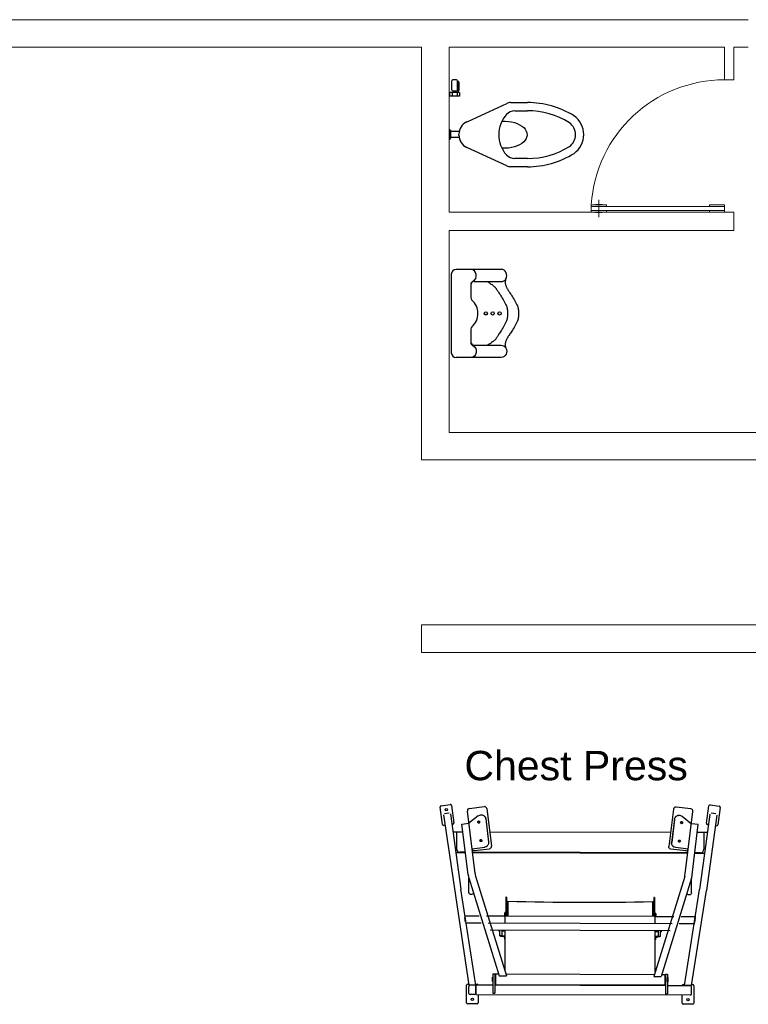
# Model space of a CAD drawing. Header units: millimetres. Extents: x 217.8 to 250.3, y 155.3 to 171.1.
# Tile 17 of 35: x 226 to 230, y 165.7 to 171.1. Entities that reach past the tile are written whole.
import ezdxf

# ---------------------------------------------------------------- set-up
doc = ezdxf.new("R2010")
doc.units = ezdxf.units.MM
doc.layers.add('ARREDI_attrezzature', color=175, linetype='Continuous')
doc.layers.add('SANITARI', color=175, linetype='Continuous')
for name, color, linetype, lineweight in [('MURATURA_sezioni', 5, 'Continuous', 18), ('PORTE_infissi', 252, 'Continuous', 5), ('TESTO', 253, 'Continuous', 25)]:
    doc.layers.add(name, color=color, linetype=linetype, lineweight=lineweight)
doc.styles.get("Standard").update_dxf_attribs({"font": 'ARIAL.TTF'})

msp = doc.modelspace()

# ---------------------------------------------------------------- linework, layer by layer
at = {"layer": 'ARREDI_attrezzature', "linetype": 'Continuous'}
for p, q in [((228.305, 166.7165), (228.2921, 166.8109)), ((228.2976, 166.818), (228.3479, 166.8249)), ((228.3551, 166.8195), (228.368, 166.7251)), ((228.4524, 166.8035), (228.5329, 166.8134)), ((229.6585, 166.8011), (229.5781, 166.8109)), ((229.743, 166.7226), (229.7559, 166.817)), ((229.763, 166.8225), (229.8134, 166.8156)), ((229.8188, 166.8084), (229.8059, 166.714)), ((228.3107, 166.769), (228.449, 165.8403)), ((228.3158, 166.7767), (228.3415, 166.7802)), ((228.3484, 166.7741), (228.4045, 166.3639)), ((228.4832, 166.4487), (228.4414, 166.7894)), ((228.5004, 166.7635), (228.4492, 166.7226)), ((228.5004, 166.7635), (228.5082, 166.7677)), ((228.5082, 166.7677), (228.5122, 166.7686)), ((228.5122, 166.7686), (228.516, 166.7689)), ((228.5132, 166.7688), (228.5216, 166.7685)), ((228.516, 166.7689), (228.5206, 166.7684)), ((228.5206, 166.7684), (228.5245, 166.7673)), ((228.5216, 166.7685), (228.5254, 166.7674)), ((228.5245, 166.7673), (228.5287, 166.7653)), ((228.5254, 166.7674), (228.5296, 166.7653)), ((228.5287, 166.7653), (228.5318, 166.763)), ((228.5296, 166.7653), (228.5327, 166.7631)), ((228.5318, 166.763), (228.5348, 166.7601)), ((228.5327, 166.7631), (228.5356, 166.7602)), ((228.5348, 166.7601), (228.5372, 166.7567)), ((228.5356, 166.7602), (228.538, 166.7568)), ((228.5372, 166.7567), (228.539, 166.7533)), ((228.538, 166.7568), (228.5397, 166.7534)), ((228.547, 166.8023), (228.5721, 166.5981)), ((229.5639, 166.7999), (229.5389, 166.5957)), ((229.5713, 166.7512), (229.5729, 166.7542)), ((229.572, 166.7508), (229.5736, 166.754)), ((229.5729, 166.7542), (229.5754, 166.7578)), ((229.5736, 166.754), (229.5755, 166.7568)), ((229.5754, 166.7578), (229.5782, 166.7606)), ((229.5755, 166.7568), (229.5786, 166.7601)), ((229.5782, 166.7606), (229.582, 166.7632)), ((229.5786, 166.7601), (229.582, 166.7627)), ((229.582, 166.7632), (229.5853, 166.7648)), ((229.582, 166.7627), (229.5854, 166.7644)), ((229.5853, 166.7648), (229.5891, 166.766)), ((229.5854, 166.7644), (229.5898, 166.7659)), ((229.5891, 166.766), (229.5927, 166.7665)), ((229.5898, 166.7659), (229.5937, 166.7664)), ((229.5927, 166.7665), (229.5965, 166.7665)), ((229.5937, 166.7664), (229.598, 166.7663)), ((229.5965, 166.7665), (229.5977, 166.7663)), ((229.598, 166.7663), (229.6024, 166.7654)), ((229.6024, 166.7654), (229.6061, 166.7639)), ((229.6061, 166.7639), (229.6095, 166.7618)), ((229.6095, 166.7618), (229.6106, 166.761)), ((229.6106, 166.761), (229.6618, 166.7201)), ((229.6278, 166.4463), (229.6696, 166.7869)), ((229.7625, 166.7716), (229.7404, 166.6097)), ((229.8003, 166.7664), (229.7442, 166.3562)), ((229.7952, 166.7742), (229.7695, 166.7778)), ((228.3185, 166.7119), (228.3122, 166.7111)), ((228.3625, 166.7179), (228.3562, 166.7171)), ((228.4117, 166.718), (228.4496, 166.7226)), ((228.4454, 166.4441), (228.4117, 166.718)), ((228.4971, 166.7291), (228.4963, 166.729)), ((228.4972, 166.7284), (228.4978, 166.7318)), ((228.4972, 166.7279), (228.4972, 166.7284)), ((228.4972, 166.7284), (228.4972, 166.7284)), ((228.4979, 166.7263), (228.4972, 166.7279)), ((228.4978, 166.7318), (228.499, 166.7333)), ((228.4992, 166.7247), (228.4979, 166.7263)), ((228.499, 166.7333), (228.5006, 166.7343)), ((228.5008, 166.7238), (228.4992, 166.7247)), ((228.5006, 166.7343), (228.5027, 166.7346)), ((228.5025, 166.7235), (228.5008, 166.7238)), ((228.5026, 166.7346), (228.5018, 166.7345)), ((228.5018, 166.729), (228.5018, 166.729)), ((228.5026, 166.7235), (228.5018, 166.7234)), ((228.5046, 166.7239), (228.5025, 166.7235)), ((228.5027, 166.7346), (228.5044, 166.7343)), ((228.5044, 166.7343), (228.506, 166.7334)), ((228.5062, 166.7248), (228.5046, 166.7239)), ((228.506, 166.7334), (228.5073, 166.7318)), ((228.5074, 166.7263), (228.5062, 166.7248)), ((228.5073, 166.7318), (228.508, 166.7302)), ((228.5081, 166.7291), (228.5073, 166.729)), ((228.508, 166.7297), (228.5074, 166.7263)), ((228.508, 166.7302), (228.508, 166.7297)), ((228.539, 166.7533), (228.5402, 166.7494)), ((228.5397, 166.7534), (228.541, 166.7495)), ((228.5402, 166.7494), (228.5407, 166.7466)), ((228.5407, 166.7466), (228.5562, 166.6205)), ((228.541, 166.7495), (228.5415, 166.7467)), ((228.5415, 166.7467), (228.557, 166.6206)), ((229.5694, 166.7442), (229.554, 166.6181)), ((229.5702, 166.7441), (229.5547, 166.6181)), ((229.5694, 166.7442), (229.5713, 166.7512)), ((229.5702, 166.7441), (229.572, 166.7508)), ((229.6029, 166.7273), (229.6044, 166.7305)), ((229.6029, 166.7268), (229.6029, 166.7273)), ((229.6029, 166.7273), (229.6029, 166.7273)), ((229.6031, 166.7251), (229.6029, 166.7268)), ((229.6029, 166.7266), (229.6037, 166.7265)), ((229.604, 166.7232), (229.6031, 166.7251)), ((229.6053, 166.722), (229.604, 166.7232)), ((229.6044, 166.7305), (229.6059, 166.7316)), ((229.6069, 166.7213), (229.6053, 166.722)), ((229.6059, 166.7316), (229.6076, 166.7321)), ((229.6091, 166.7211), (229.6069, 166.7213)), ((229.6076, 166.7321), (229.6098, 166.732)), ((229.6083, 166.7211), (229.6091, 166.721)), ((229.6084, 166.7322), (229.6091, 166.7321)), ((229.6091, 166.7265), (229.6091, 166.7265)), ((229.6108, 166.7217), (229.6091, 166.7211)), ((229.6098, 166.732), (229.6114, 166.7313)), ((229.6123, 166.7228), (229.6108, 166.7217)), ((229.6114, 166.7313), (229.6127, 166.73)), ((229.6138, 166.726), (229.6123, 166.7228)), ((229.6127, 166.73), (229.6136, 166.7282)), ((229.6136, 166.7282), (229.6138, 166.7264)), ((229.6138, 166.7266), (229.6146, 166.7265)), ((229.6138, 166.7264), (229.6138, 166.726)), ((229.661, 166.7202), (229.6618, 166.7201)), ((229.6992, 166.7155), (229.6618, 166.7201)), ((229.6656, 166.4416), (229.6992, 166.7155)), ((229.7547, 166.7146), (229.7484, 166.7155)), ((229.7988, 166.7086), (229.7925, 166.7095)), ((228.4171, 166.6745), (228.362, 166.6745)), ((228.3818, 166.6745), (228.3818, 166.5833)), ((229.5483, 166.6721), (228.5627, 166.6745)), ((229.7489, 166.6721), (229.6939, 166.6721)), ((229.7292, 166.6721), (229.7292, 166.5809)), ((228.5095, 166.6282), (228.5087, 166.6281)), ((228.5095, 166.6276), (228.5102, 166.631)), ((228.5096, 166.6271), (228.5095, 166.6276)), ((228.5095, 166.6276), (228.5095, 166.6276)), ((228.5102, 166.6255), (228.5096, 166.6271)), ((228.5102, 166.631), (228.5114, 166.6325)), ((228.5116, 166.6239), (228.5102, 166.6255)), ((228.5114, 166.6325), (228.513, 166.6334)), ((228.5131, 166.623), (228.5116, 166.6239)), ((228.513, 166.6334), (228.5151, 166.6338)), ((228.5149, 166.6227), (228.5131, 166.623)), ((228.515, 166.6338), (228.5142, 166.6337)), ((228.5142, 166.6281), (228.5142, 166.6281)), ((228.515, 166.6227), (228.5142, 166.6226)), ((228.517, 166.6231), (228.5149, 166.6227)), ((228.5151, 166.6338), (228.5168, 166.6335)), ((228.5168, 166.6335), (228.5184, 166.6326)), ((228.5185, 166.624), (228.517, 166.6231)), ((228.5184, 166.6326), (228.5197, 166.631)), ((228.5197, 166.6255), (228.5185, 166.624)), ((228.5197, 166.631), (228.5203, 166.6294)), ((228.5204, 166.6289), (228.5197, 166.6255)), ((228.5205, 166.6282), (228.5197, 166.6281)), ((228.5203, 166.6294), (228.5204, 166.6289)), ((228.5394, 166.5934), (228.5357, 166.5924)), ((228.5402, 166.5935), (228.5365, 166.5925)), ((228.5427, 166.5948), (228.5394, 166.5934)), ((228.5435, 166.5949), (228.5402, 166.5935)), ((228.546, 166.5968), (228.5427, 166.5948)), ((228.5468, 166.5969), (228.5435, 166.5949)), ((228.5488, 166.5992), (228.546, 166.5968)), ((228.5496, 166.5993), (228.5468, 166.5969)), ((228.5518, 166.6027), (228.5488, 166.5992)), ((228.5526, 166.6028), (228.5496, 166.5993)), ((228.5538, 166.606), (228.5518, 166.6027)), ((228.5545, 166.6061), (228.5526, 166.6028)), ((228.5553, 166.61), (228.5538, 166.606)), ((228.5561, 166.6101), (228.5545, 166.6061)), ((228.5561, 166.6133), (228.5553, 166.61)), ((228.5562, 166.6205), (228.5561, 166.6133)), ((228.5569, 166.6134), (228.5561, 166.6101)), ((228.557, 166.6206), (228.5569, 166.6134)), ((229.5388, 166.5938), (229.5389, 166.5957)), ((229.5392, 166.5909), (229.5388, 166.5938)), ((229.5538, 166.6153), (229.554, 166.6181)), ((229.554, 166.6113), (229.5538, 166.6153)), ((229.5549, 166.6076), (229.554, 166.6113)), ((229.5545, 166.6152), (229.5547, 166.6181)), ((229.5548, 166.6112), (229.5545, 166.6152)), ((229.5556, 166.6075), (229.5548, 166.6112)), ((229.5564, 166.6037), (229.5549, 166.6076)), ((229.5571, 166.6036), (229.5556, 166.6075)), ((229.5584, 166.6002), (229.5564, 166.6037)), ((229.5592, 166.6001), (229.5571, 166.6036)), ((229.5609, 166.5973), (229.5584, 166.6002)), ((229.5616, 166.5972), (229.5592, 166.6001)), ((229.5643, 166.5943), (229.5609, 166.5973)), ((229.5651, 166.5942), (229.5616, 166.5972)), ((229.5678, 166.5923), (229.5643, 166.5943)), ((229.5685, 166.5922), (229.5651, 166.5942)), ((229.5905, 166.6265), (229.592, 166.6296)), ((229.5905, 166.626), (229.5905, 166.6265)), ((229.5905, 166.6265), (229.5905, 166.6265)), ((229.5907, 166.6243), (229.5905, 166.626)), ((229.5905, 166.6258), (229.5913, 166.6257)), ((229.5916, 166.6224), (229.5907, 166.6243)), ((229.5929, 166.6212), (229.5916, 166.6224)), ((229.592, 166.6296), (229.5935, 166.6308)), ((229.5945, 166.6204), (229.5929, 166.6212)), ((229.5935, 166.6308), (229.5953, 166.6313)), ((229.5967, 166.6203), (229.5945, 166.6204)), ((229.5953, 166.6313), (229.5974, 166.6311)), ((229.596, 166.6313), (229.5968, 166.6312)), ((229.596, 166.6202), (229.5967, 166.6201)), ((229.5984, 166.6208), (229.5967, 166.6203)), ((229.5968, 166.6257), (229.5968, 166.6257)), ((229.5974, 166.6311), (229.599, 166.6304)), ((229.5999, 166.6219), (229.5984, 166.6208)), ((229.599, 166.6304), (229.6003, 166.6292)), ((229.6014, 166.6251), (229.5999, 166.6219)), ((229.6003, 166.6292), (229.6012, 166.6273)), ((229.6012, 166.6273), (229.6014, 166.6256)), ((229.6014, 166.6256), (229.6014, 166.6251)), ((229.6015, 166.6258), (229.6022, 166.6257)), ((229.7404, 166.6097), (229.7065, 166.3615)), ((228.431, 166.5611), (228.3775, 166.5611)), ((228.4306, 166.5643), (228.4008, 166.5643)), ((228.4666, 166.5839), (228.5353, 166.5923)), ((229.6419, 166.5618), (228.469, 166.5643)), ((229.6416, 166.5587), (228.4694, 166.5611)), ((228.4806, 166.5741), (228.561, 166.584)), ((228.5357, 166.5924), (228.5345, 166.5922)), ((228.5365, 166.5925), (228.5353, 166.5923)), ((229.5402, 166.5883), (229.5392, 166.5909)), ((229.5418, 166.5858), (229.5402, 166.5883)), ((229.5441, 166.5837), (229.5418, 166.5858)), ((229.5497, 166.5816), (229.5441, 166.5837)), ((229.6304, 166.5717), (229.5497, 166.5816)), ((229.5757, 166.5899), (229.5678, 166.5923)), ((229.5765, 166.5898), (229.5685, 166.5922)), ((229.6444, 166.5815), (229.5757, 166.5899)), ((229.7326, 166.5587), (229.6799, 166.5587)), ((229.7101, 166.5618), (229.6803, 166.5618)), ((228.4859, 166.4348), (228.6542, 165.8905)), ((229.6251, 166.4324), (229.4568, 165.888)), ((228.4491, 166.425), (228.6147, 165.8905)), ((228.4494, 166.3454), (228.4494, 166.4238)), ((229.6619, 166.4225), (229.4962, 165.888)), ((229.6614, 166.3426), (229.6614, 166.4209))]:
    msp.add_line(p, q, dxfattribs=at)
at = {"layer": 'ARREDI_attrezzature'}
for p, q in [((228.4875, 165.8403), (228.4045, 166.3636)), ((228.4494, 166.3433), (228.4493, 166.3447)), ((228.4493, 166.3447), (228.4493, 166.3447)), ((228.45, 166.3412), (228.4494, 166.3433)), ((228.451, 166.3394), (228.45, 166.3412)), ((228.4526, 166.3377), (228.451, 166.3394)), ((228.4546, 166.3362), (228.4526, 166.3377)), ((228.4577, 166.3349), (228.4546, 166.3362)), ((228.4608, 166.3343), (228.4577, 166.3349)), ((228.4645, 166.3345), (228.4608, 166.3343)), ((228.4674, 166.3352), (228.4645, 166.3345)), ((228.4723, 166.3385), (228.4674, 166.3352)), ((229.6235, 165.8379), (229.7064, 166.3611)), ((229.6393, 166.3355), (229.6387, 166.3361)), ((229.6415, 166.3338), (229.6393, 166.3355)), ((229.6443, 166.3326), (229.6415, 166.3338)), ((229.6478, 166.3319), (229.6443, 166.3326)), ((229.6514, 166.332), (229.6478, 166.3319)), ((229.6545, 166.3329), (229.6514, 166.332)), ((229.6567, 166.334), (229.6545, 166.3329)), ((229.6588, 166.3356), (229.6567, 166.334)), ((229.6603, 166.3377), (229.6588, 166.3356)), ((229.6616, 166.3422), (229.6603, 166.3377)), ((229.6614, 166.3441), (229.6616, 166.3422)), ((229.6619, 165.8379), (229.7442, 166.356)), ((228.6533, 166.3201), (228.6502, 166.3201)), ((228.6502, 166.3201), (228.6502, 166.2166)), ((228.6533, 166.3201), (228.6533, 166.2166)), ((228.6533, 166.2982), (228.6607, 166.2982)), ((228.6607, 166.2982), (228.6607, 166.2166)), ((229.4502, 166.2957), (229.4577, 166.2957)), ((229.4502, 166.2957), (229.4502, 166.2142)), ((229.4607, 166.3176), (229.4577, 166.3176)), ((229.4577, 166.3176), (229.4577, 166.2142)), ((229.4607, 166.3176), (229.4607, 166.2142)), ((228.6432, 166.2337), (228.6432, 166.2147)), ((228.6432, 166.2337), (228.648, 166.2337)), ((228.648, 166.2322), (228.648, 166.2337)), ((228.648, 166.2322), (228.6487, 166.2322)), ((228.648, 166.2163), (228.648, 166.2322)), ((228.6487, 166.2155), (228.6487, 166.2401)), ((228.6502, 166.2401), (228.6487, 166.2401)), ((229.4529, 166.2218), (229.4529, 166.2218)), ((229.4529, 166.2218), (229.4529, 166.2217)), ((229.4623, 166.2376), (229.4607, 166.2376)), ((229.4623, 166.2131), (229.4623, 166.2376)), ((229.463, 166.2297), (229.4623, 166.2297)), ((229.4678, 166.2313), (229.463, 166.2313)), ((229.463, 166.2297), (229.463, 166.2313)), ((229.463, 166.2138), (229.463, 166.2297)), ((229.4678, 166.2313), (229.4678, 166.2122)), ((228.5052, 166.2155), (228.4255, 166.2155)), ((228.4299, 166.1835), (228.4264, 166.2094)), ((228.5154, 166.1774), (228.4307, 166.1774)), ((228.6432, 166.2155), (228.5447, 166.2155)), ((229.5561, 166.175), (228.5549, 166.1774)), ((228.6432, 166.2147), (228.648, 166.2147)), ((228.6469, 166.1774), (228.6469, 166.2147)), ((228.648, 166.2163), (228.648, 166.2147)), ((228.6487, 166.2155), (228.648, 166.2155)), ((229.4623, 166.2142), (228.6487, 166.2166)), ((229.463, 166.2131), (229.4623, 166.2131)), ((229.463, 166.2138), (229.463, 166.2122)), ((229.4678, 166.2122), (229.463, 166.2122)), ((229.464, 166.175), (229.464, 166.2122)), ((229.5663, 166.2131), (229.4678, 166.2131)), ((229.6802, 166.175), (229.5955, 166.175)), ((229.6854, 166.2131), (229.6057, 166.2131)), ((229.6802, 166.175), (229.6802, 166.175)), ((229.6807, 166.178), (229.6806, 166.178)), ((229.6811, 166.1811), (229.6846, 166.207)), ((229.6811, 166.1811), (229.6811, 166.1811)), ((229.6846, 166.207), (229.6846, 166.207)), ((229.685, 166.21), (229.685, 166.21)), ((229.6854, 166.2131), (229.6854, 166.2131)), ((229.5459, 166.1369), (228.5651, 166.1393)), ((228.612, 166.1393), (228.612, 166.1354)), ((228.612, 166.1354), (228.6135, 166.1339)), ((228.6135, 166.1393), (228.6135, 166.1339)), ((228.6183, 166.1339), (228.6135, 166.1339)), ((228.6183, 166.1096), (228.6183, 166.1393)), ((228.6185, 166.109), (228.6183, 166.1096)), ((228.6279, 166.1096), (228.6183, 166.1096)), ((228.6279, 166.1393), (228.6279, 166.1096)), ((228.6469, 166.1339), (228.6279, 166.1339)), ((228.6282, 166.1089), (228.6279, 166.1096)), ((228.6469, 165.9176), (228.6469, 166.1393)), ((229.464, 165.9152), (229.464, 166.1369)), ((229.4831, 166.1314), (229.464, 166.1314)), ((229.4831, 166.1071), (229.4831, 166.1369)), ((229.4926, 166.1071), (229.4926, 166.1369)), ((229.4974, 166.1314), (229.4926, 166.1314)), ((229.4974, 166.1314), (229.4974, 166.1369)), ((229.4974, 166.1314), (229.499, 166.133)), ((229.499, 166.133), (229.499, 166.1369)), ((228.6191, 166.1082), (228.6185, 166.109)), ((228.6202, 166.1074), (228.6191, 166.1082)), ((228.6218, 166.1067), (228.6202, 166.1074)), ((228.6239, 166.1061), (228.6218, 166.1067)), ((228.6273, 166.1054), (228.6239, 166.1061)), ((228.6374, 166.1046), (228.6273, 166.1054)), ((228.629, 166.1084), (228.6282, 166.1089)), ((228.6306, 166.1078), (228.629, 166.1084)), ((228.6374, 166.1071), (228.6306, 166.1078)), ((228.6469, 166.1071), (228.6374, 166.1071)), ((228.6374, 166.1046), (228.6469, 166.1046)), ((228.6437, 166.1046), (228.6437, 166.093)), ((229.4736, 166.1046), (229.464, 166.1046)), ((229.464, 166.1022), (229.4736, 166.1022)), ((229.4672, 166.0906), (229.4672, 166.1022)), ((229.4777, 166.1049), (229.4736, 166.1046)), ((229.4775, 166.1023), (229.4736, 166.1022)), ((229.4822, 166.1027), (229.4775, 166.1023)), ((229.4801, 166.1053), (229.4777, 166.1049)), ((229.4818, 166.1059), (229.4801, 166.1053)), ((229.4831, 166.1071), (229.4818, 166.1059)), ((229.4854, 166.1032), (229.4822, 166.1027)), ((229.4831, 166.1071), (229.4926, 166.1071)), ((229.488, 166.1039), (229.4854, 166.1032)), ((229.4897, 166.1045), (229.488, 166.1039)), ((229.4912, 166.1053), (229.4897, 166.1045)), ((229.4926, 166.1071), (229.4912, 166.1053)), ((228.5802, 165.9009), (228.5802, 165.7959)), ((228.5802, 165.9009), (228.5898, 165.9009)), ((228.5898, 165.9009), (228.5898, 165.7959)), ((228.5945, 165.9009), (228.5929, 165.8994)), ((228.5929, 165.8994), (228.5929, 165.8453)), ((228.5945, 165.9009), (228.6119, 165.9009)), ((228.5945, 165.9009), (228.5945, 165.8438)), ((228.6514, 165.9009), (229.4596, 165.8985)), ((229.499, 165.8985), (229.5165, 165.8985)), ((229.5165, 165.8985), (229.518, 165.8969)), ((229.5165, 165.8985), (229.5165, 165.8413)), ((229.518, 165.8969), (229.518, 165.8428)), ((229.5212, 165.8985), (229.5212, 165.7934)), ((229.5307, 165.8985), (229.5212, 165.8985)), ((229.5307, 165.8985), (229.5307, 165.7934)), ((228.4429, 165.8459), (228.4483, 165.8459)), ((228.4867, 165.8459), (228.4937, 165.8459)), ((228.5775, 165.884), (228.577, 165.8835)), ((228.577, 165.8612), (228.577, 165.8835)), ((228.5775, 165.8777), (228.577, 165.8771)), ((228.5795, 165.8755), (228.577, 165.8755)), ((228.5795, 165.8692), (228.577, 165.8692)), ((228.5775, 165.867), (228.577, 165.8675)), ((228.5775, 165.8607), (228.577, 165.8612)), ((228.5785, 165.884), (228.5775, 165.884)), ((228.5775, 165.8607), (228.5775, 165.884)), ((228.5785, 165.8777), (228.5775, 165.8777)), ((228.5785, 165.867), (228.5775, 165.867)), ((228.5785, 165.8607), (228.5775, 165.8607)), ((228.5785, 165.884), (228.5785, 165.8607)), ((228.5794, 165.8835), (228.5787, 165.8835)), ((228.5787, 165.8612), (228.5787, 165.8835)), ((228.5794, 165.8771), (228.5787, 165.8771)), ((228.5794, 165.8675), (228.5787, 165.8675)), ((228.5794, 165.8612), (228.5787, 165.8612)), ((228.5794, 165.8612), (228.5794, 165.8835)), ((228.5795, 165.884), (228.5795, 165.8607)), ((228.5795, 165.8755), (228.5795, 165.8755)), ((228.5795, 165.8692), (228.5795, 165.8692)), ((228.5929, 165.884), (228.5898, 165.884)), ((228.5929, 165.8607), (228.5898, 165.8607)), ((228.5945, 165.8438), (228.5929, 165.8453)), ((228.5945, 165.8438), (229.5165, 165.8413)), ((228.6147, 165.8905), (228.6542, 165.8905)), ((229.4568, 165.888), (229.4962, 165.888)), ((229.5165, 165.8413), (229.518, 165.8428)), ((229.5212, 165.8816), (229.518, 165.8816)), ((229.5212, 165.8582), (229.518, 165.8582)), ((229.5314, 165.8816), (229.5314, 165.8582)), ((229.5315, 165.881), (229.5323, 165.881)), ((229.5315, 165.8587), (229.5315, 165.881)), ((229.5315, 165.8747), (229.5323, 165.8747)), ((229.5315, 165.8731), (229.534, 165.8731)), ((229.5315, 165.8667), (229.534, 165.8667)), ((229.5315, 165.8587), (229.5323, 165.8587)), ((229.5323, 165.8587), (229.5323, 165.881)), ((229.5324, 165.8816), (229.5324, 165.8582)), ((229.5324, 165.8816), (229.5334, 165.8816)), ((229.5324, 165.8752), (229.5334, 165.8752)), ((229.5324, 165.8582), (229.5334, 165.8582)), ((229.5334, 165.8816), (229.5339, 165.881)), ((229.5334, 165.8582), (229.5334, 165.8816)), ((229.5334, 165.8752), (229.5339, 165.8747)), ((229.5334, 165.8582), (229.5339, 165.8587)), ((229.5339, 165.8587), (229.5339, 165.881)), ((229.6172, 165.8435), (229.6242, 165.8435)), ((229.6627, 165.8435), (229.668, 165.8435)), ((228.4366, 165.7443), (228.4366, 165.8396)), ((228.4875, 165.8403), (228.449, 165.8403)), ((228.4493, 165.7949), (228.4493, 165.8335)), ((228.4813, 165.8396), (228.4554, 165.8396)), ((228.4813, 165.7888), (228.4554, 165.7888)), ((228.4874, 165.7949), (228.4874, 165.8335)), ((228.5802, 165.8396), (228.4882, 165.8396)), ((228.4882, 165.7888), (228.4882, 165.8396)), ((228.4882, 165.7888), (229.6556, 165.7863)), ((228.5001, 165.7888), (228.5001, 165.7443)), ((228.5802, 165.7959), (228.5898, 165.7959)), ((229.5212, 165.8371), (228.5898, 165.8396)), ((229.5212, 165.7934), (229.5307, 165.7934)), ((229.6556, 165.8371), (229.5307, 165.8371)), ((229.6619, 165.8379), (229.6235, 165.8379)), ((229.6617, 165.7924), (229.6617, 165.831)), ((229.6744, 165.8371), (229.6744, 165.7419)), ((228.4937, 165.738), (228.4429, 165.738)), ((229.6109, 165.7419), (229.6109, 165.7863)), ((229.668, 165.7355), (229.6172, 165.7355))]:
    msp.add_line(p, q, dxfattribs=at)
at = {"layer": 'ARREDI_attrezzature', "linetype": 'Continuous'}
msp.add_circle((228.3262, 166.7963), 0.00635, dxfattribs=at)
at = {"layer": 'ARREDI_attrezzature'}
for centre in [(228.4683, 165.7634), (229.6426, 165.7609)]:
    msp.add_circle(centre, 0.00635, dxfattribs=at)
at = {"layer": 'ARREDI_attrezzature', "linetype": 'Continuous'}
for centre, radius, start, end in [((228.2984, 166.8117), 0.00635, 97.781, 187.781), ((228.3488, 166.8186), 0.00635, 7.781, 97.781), ((228.5344, 166.8008), 0.0127, 7, 97), ((229.5766, 166.7983), 0.0127, 83, 173), ((229.7622, 166.8162), 0.00635, 82.219, 172.219), ((229.8125, 166.8093), 0.00635, 352.219, 82.219), ((228.454, 166.7909), 0.0127, 97, 187), ((229.657, 166.7885), 0.0127, 353, 83), ((228.3113, 166.7174), 0.00635, 187.781, 277.781), ((228.3617, 166.7242), 0.00635, 277.781, 7.781), ((229.7493, 166.7218), 0.00635, 172.219, 262.219), ((229.7996, 166.7149), 0.00635, 262.219, 352.219), ((228.5595, 166.5966), 0.0127, 277, 7), ((228.4008, 166.5833), 0.019, 180, 270), ((228.479, 166.5867), 0.0127, 187, 277), ((229.6319, 166.5843), 0.0127, 263, 353), ((229.7101, 166.5809), 0.019, 270, 0), ((228.584, 166.4611), 0.1397, 187, 195), ((228.584, 166.4611), 0.1016, 187, 195), ((229.5269, 166.4587), 0.1016, 345, 353), ((229.5269, 166.4587), 0.1397, 345, 353)]:
    msp.add_arc(centre, radius, start, end, dxfattribs=at)
at = {"layer": 'ARREDI_attrezzature'}
for centre, radius, start, end in [((229.1018, 181.2202), 14.9285, 268.30696, 271.33733), ((228.6469, 166.093), 0.00317, 180, 270), ((229.464, 166.0906), 0.00317, 270, 0), ((228.4429, 165.8396), 0.00635, 90, 180), ((228.4937, 165.8396), 0.00635, 0, 90), ((228.5787, 165.8836), 0.000127, 180, 270), ((228.5787, 165.8773), 0.000127, 180, 270), ((228.5794, 165.8836), 0.000127, 270, 0), ((228.5794, 165.8773), 0.000127, 270, 0), ((229.5315, 165.8812), 0.000127, 180, 270), ((229.5323, 165.8812), 0.000127, 270, 0), ((229.6172, 165.8371), 0.00635, 90, 180), ((229.668, 165.8371), 0.00635, 0, 90), ((228.4554, 165.8335), 0.0061, 90, 180), ((228.4554, 165.7949), 0.0061, 180, 270), ((228.4813, 165.8335), 0.0061, 0, 90), ((228.4813, 165.7949), 0.0061, 270, 0), ((229.6556, 165.831), 0.0061, 0, 90), ((229.6556, 165.7924), 0.0061, 270, 0), ((228.4429, 165.7443), 0.00635, 180, 270), ((228.4937, 165.7443), 0.00635, 270, 0), ((229.6172, 165.7419), 0.00635, 180, 270), ((229.668, 165.7419), 0.00635, 270, 0)]:
    msp.add_arc(centre, radius, start, end, dxfattribs=at)
at = {"layer": 'MURATURA_sezioni'}
for p, q in [((217.7604, 171.1043), (229.9715, 171.1043)), ((217.9104, 170.9543), (228.1919, 170.9543)), ((228.1919, 168.7043), (228.1919, 170.9543)), ((228.3419, 170.0543), (228.3419, 170.9543)), ((228.3419, 170.9543), (229.8419, 170.9543)), ((229.8419, 170.9543), (228.3419, 170.9543)), ((229.8419, 170.9543), (229.8419, 170.7763)), ((229.8919, 170.9543), (229.8919, 170.7763)), ((229.8919, 170.9543), (229.9715, 170.9543)), ((229.9715, 170.9543), (229.8919, 170.9543)), ((229.8419, 170.7763), (229.8919, 170.7763)), ((228.3419, 170.0543), (229.8919, 170.0543)), ((228.3419, 170.0543), (228.9419, 170.0543)), ((229.8919, 170.0543), (229.8919, 169.9543)), ((228.3419, 168.8543), (228.3419, 169.9543)), ((228.3419, 169.9543), (229.8919, 169.9543)), ((228.3419, 169.9543), (228.9419, 169.9543)), ((228.3419, 168.8543), (230.9855, 168.8543)), ((228.1919, 168.7043), (230.9698, 168.7043)), ((232.8263, 167.8043), (228.1919, 167.8043)), ((228.1919, 167.8043), (228.1919, 167.6543)), ((232.8263, 167.6543), (228.1919, 167.6543))]:
    msp.add_line(p, q, dxfattribs=at)
at = {"layer": 'PORTE_infissi'}
msp.add_line((229.1569, 170.028), (229.1569, 170.1215), dxfattribs=at)
for points in [[(229.1157, 170.0864), (229.1157, 170.0952), (229.1981, 170.0952), (229.1981, 170.0864)], [(229.1157, 170.0638), (229.8419, 170.0638), (229.8419, 170.0856), (229.1157, 170.0856)], [(229.8419, 170.0864), (229.8419, 170.0952), (229.7595, 170.0952), (229.7595, 170.0864)], [(229.1157, 170.0631), (229.1157, 170.0543), (229.1981, 170.0543), (229.1981, 170.0631)], [(229.8419, 170.0631), (229.8419, 170.0543), (229.7595, 170.0543), (229.7595, 170.0631)]]:
    msp.add_lwpolyline(points, close=True, dxfattribs=at)
at = {"layer": 'PORTE_infissi', "const_width": 0.00436}
for points in [[(229.1381, 170.0978), (229.1757, 170.0978)], [(229.1381, 170.0517), (229.1757, 170.0517)]]:
    msp.add_lwpolyline(points, dxfattribs=at)
at = {"layer": 'PORTE_infissi'}
msp.add_arc((229.8419, 170.0493), 0.7271, 90, 176.3811, dxfattribs=at)
at = {"layer": 'SANITARI'}
for p, q in [((228.3559, 170.7219), (228.3559, 170.7715)), ((228.382, 170.7765), (228.3609, 170.7765)), ((228.387, 170.7219), (228.387, 170.7715)), ((228.3914, 170.7073), (228.3914, 170.7665)), ((228.3958, 170.7219), (228.3958, 170.7621)), ((228.3986, 170.7073), (228.3443, 170.7073)), ((228.3443, 170.7073), (228.3443, 170.6868)), ((228.3986, 170.6868), (228.3443, 170.6868)), ((228.3579, 170.7073), (228.3579, 170.6868)), ((228.3609, 170.7169), (228.3609, 170.7169)), ((228.3609, 170.7169), (228.382, 170.7169)), ((228.366, 170.7119), (228.366, 170.7073)), ((228.385, 170.7073), (228.385, 170.6868)), ((228.3986, 170.7073), (228.3986, 170.6868)), ((228.443, 170.5498), (228.6552, 170.648)), ((228.6762, 170.6526), (228.7677, 170.6526)), ((228.7677, 170.6526), (228.7677, 170.6526)), ((228.6991, 170.6076), (228.7678, 170.6076)), ((228.4386, 170.5477), (228.443, 170.5498)), ((228.3443, 170.5039), (228.3443, 170.453)), ((228.3452, 170.5039), (228.3443, 170.5039)), ((228.3499, 170.4992), (228.3499, 170.4577)), ((228.3968, 170.4955), (228.3499, 170.4955)), ((228.3965, 170.4614), (228.3499, 170.4614)), ((228.3951, 170.4755), (228.3951, 170.4797)), ((228.3452, 170.453), (228.3443, 170.453)), ((228.6552, 170.3072), (228.4386, 170.4075)), ((228.7677, 170.3026), (228.6762, 170.3026)), ((228.7678, 170.3476), (228.6991, 170.3476)), ((228.3536, 169.7172), (228.3536, 169.2882)), ((228.6254, 169.7427), (228.3791, 169.7427)), ((228.4597, 169.6576), (228.4597, 169.5892)), ((228.478, 169.6759), (228.6254, 169.6759)), ((228.5517, 169.6759), (228.5592, 169.671)), ((228.5592, 169.671), (228.5655, 169.6667)), ((228.5655, 169.6667), (228.5709, 169.6629)), ((228.5709, 169.6629), (228.5754, 169.6596)), ((228.5754, 169.6596), (228.5792, 169.6567)), ((228.5792, 169.6567), (228.5824, 169.654)), ((228.5824, 169.654), (228.5852, 169.6516)), ((228.6478, 169.6775), (228.6474, 169.6717)), ((228.6474, 169.6717), (228.6476, 169.6665)), ((228.6476, 169.6665), (228.6483, 169.662)), ((228.649, 169.684), (228.6478, 169.6775)), ((228.6483, 169.662), (228.6493, 169.658)), ((228.651, 169.6913), (228.649, 169.684)), ((228.6493, 169.658), (228.6505, 169.6544)), ((228.6505, 169.6544), (228.6518, 169.6512)), ((228.5852, 169.6516), (228.5876, 169.6494)), ((228.5876, 169.6494), (228.5897, 169.6472)), ((228.5897, 169.6472), (228.5917, 169.645)), ((228.5917, 169.645), (228.5935, 169.6429)), ((228.5935, 169.6429), (228.5953, 169.6407)), ((228.5953, 169.6407), (228.597, 169.6385)), ((228.597, 169.6385), (228.5986, 169.6362)), ((228.5986, 169.6362), (228.6003, 169.6338)), ((228.6003, 169.6338), (228.6021, 169.6313)), ((228.6021, 169.6313), (228.604, 169.6286)), ((228.604, 169.6286), (228.606, 169.6256)), ((228.606, 169.6256), (228.6082, 169.6223)), ((228.6082, 169.6223), (228.6106, 169.6187)), ((228.6106, 169.6187), (228.6133, 169.6147)), ((228.6133, 169.6147), (228.6162, 169.6102)), ((228.6162, 169.6102), (228.6194, 169.6052)), ((228.6194, 169.6052), (228.623, 169.5995)), ((228.623, 169.5995), (228.6269, 169.5933)), ((228.6518, 169.6512), (228.653, 169.6483)), ((228.653, 169.6483), (228.6542, 169.6456)), ((228.6542, 169.6456), (228.6554, 169.6431)), ((228.6554, 169.6431), (228.6567, 169.6407)), ((228.6567, 169.6407), (228.6579, 169.6384)), ((228.6579, 169.6384), (228.6593, 169.6361)), ((228.6593, 169.6361), (228.6607, 169.6337)), ((228.6607, 169.6337), (228.6623, 169.6312)), ((228.6623, 169.6312), (228.664, 169.6285)), ((228.664, 169.6285), (228.6659, 169.6256)), ((228.6659, 169.6256), (228.6681, 169.6223)), ((228.6681, 169.6223), (228.6704, 169.6187)), ((228.6704, 169.6187), (228.673, 169.6147)), ((228.673, 169.6147), (228.6759, 169.6102)), ((228.6759, 169.6102), (228.6792, 169.6052)), ((228.6792, 169.6052), (228.6827, 169.5995)), ((228.6827, 169.5995), (228.6867, 169.5933)), ((228.6269, 169.5933), (228.6311, 169.5865)), ((228.6311, 169.5865), (228.6353, 169.5794)), ((228.6353, 169.5794), (228.6396, 169.572)), ((228.6396, 169.572), (228.6437, 169.5646)), ((228.6437, 169.5646), (228.6474, 169.5573)), ((228.6474, 169.5573), (228.6508, 169.5502)), ((228.6508, 169.5502), (228.6536, 169.5435)), ((228.6867, 169.5933), (228.6908, 169.5865)), ((228.6908, 169.5865), (228.6951, 169.5794)), ((228.6951, 169.5794), (228.6993, 169.572)), ((228.6993, 169.572), (228.7034, 169.5646)), ((228.7034, 169.5646), (228.7072, 169.5573)), ((228.7072, 169.5573), (228.7105, 169.5502)), ((228.7105, 169.5502), (228.7133, 169.5435)), ((228.6536, 169.5435), (228.6558, 169.5372)), ((228.6558, 169.5372), (228.6573, 169.5314)), ((228.6573, 169.5314), (228.6584, 169.5261)), ((228.6584, 169.5261), (228.6591, 169.521)), ((228.6591, 169.521), (228.6594, 169.5162)), ((228.6594, 169.5162), (228.6596, 169.5116)), ((228.6596, 169.4938), (228.6594, 169.4892)), ((228.6596, 169.5116), (228.6596, 169.5071)), ((228.6596, 169.5071), (228.6596, 169.5027)), ((228.6596, 169.5027), (228.6596, 169.4983)), ((228.6596, 169.4983), (228.6596, 169.4938)), ((228.7133, 169.5435), (228.7155, 169.5372)), ((228.7155, 169.5372), (228.7171, 169.5314)), ((228.7171, 169.5314), (228.7181, 169.5261)), ((228.7181, 169.5261), (228.7188, 169.521)), ((228.7188, 169.521), (228.7192, 169.5162)), ((228.7192, 169.5162), (228.7193, 169.5116)), ((228.7193, 169.4938), (228.7192, 169.4892)), ((228.7193, 169.5116), (228.7193, 169.5071)), ((228.7193, 169.5071), (228.7193, 169.5027)), ((228.7193, 169.5027), (228.7193, 169.4983)), ((228.7193, 169.4983), (228.7193, 169.4938)), ((228.6437, 169.4408), (228.6396, 169.4334)), ((228.6474, 169.4481), (228.6437, 169.4408)), ((228.6508, 169.4552), (228.6474, 169.4481)), ((228.6536, 169.4619), (228.6508, 169.4552)), ((228.6558, 169.4682), (228.6536, 169.4619)), ((228.6573, 169.474), (228.6558, 169.4682)), ((228.6584, 169.4794), (228.6573, 169.474)), ((228.6591, 169.4844), (228.6584, 169.4794)), ((228.6594, 169.4892), (228.6591, 169.4844)), ((228.7034, 169.4408), (228.6993, 169.4334)), ((228.7072, 169.4481), (228.7034, 169.4408)), ((228.7105, 169.4552), (228.7072, 169.4481)), ((228.7133, 169.4619), (228.7105, 169.4552)), ((228.7155, 169.4682), (228.7133, 169.4619)), ((228.7171, 169.474), (228.7155, 169.4682)), ((228.7181, 169.4794), (228.7171, 169.474)), ((228.7188, 169.4844), (228.7181, 169.4794)), ((228.7192, 169.4892), (228.7188, 169.4844)), ((228.4597, 169.4162), (228.4597, 169.344)), ((228.6107, 169.3867), (228.6083, 169.3831)), ((228.6133, 169.3907), (228.6107, 169.3867)), ((228.6162, 169.3952), (228.6133, 169.3907)), ((228.6194, 169.4002), (228.6162, 169.3952)), ((228.623, 169.4059), (228.6194, 169.4002)), ((228.6269, 169.4121), (228.623, 169.4059)), ((228.6311, 169.4189), (228.6269, 169.4121)), ((228.6353, 169.426), (228.6311, 169.4189)), ((228.6396, 169.4334), (228.6353, 169.426)), ((228.6704, 169.3867), (228.6681, 169.3831)), ((228.673, 169.3907), (228.6704, 169.3867)), ((228.6759, 169.3952), (228.673, 169.3907)), ((228.6792, 169.4002), (228.6759, 169.3952)), ((228.6827, 169.4059), (228.6792, 169.4002)), ((228.6867, 169.4121), (228.6827, 169.4059)), ((228.6908, 169.4189), (228.6867, 169.4121)), ((228.6951, 169.426), (228.6908, 169.4189)), ((228.6993, 169.4334), (228.6951, 169.426)), ((228.5602, 169.3349), (228.5517, 169.3295)), ((228.5673, 169.3395), (228.5602, 169.3349)), ((228.5731, 169.3435), (228.5673, 169.3395)), ((228.578, 169.3469), (228.5731, 169.3435)), ((228.5819, 169.3498), (228.578, 169.3469)), ((228.5851, 169.3524), (228.5819, 169.3498)), ((228.5877, 169.3546), (228.5851, 169.3524)), ((228.59, 169.3568), (228.5877, 169.3546)), ((228.5919, 169.3588), (228.59, 169.3568)), ((228.5936, 169.3609), (228.5919, 169.3588)), ((228.5952, 169.3629), (228.5936, 169.3609)), ((228.5967, 169.365), (228.5952, 169.3629)), ((228.5981, 169.3671), (228.5967, 169.365)), ((228.5995, 169.3694), (228.5981, 169.3671)), ((228.601, 169.3717), (228.5995, 169.3694)), ((228.6026, 169.3742), (228.601, 169.3717)), ((228.6043, 169.3769), (228.6026, 169.3742)), ((228.6062, 169.3799), (228.6043, 169.3769)), ((228.6083, 169.3831), (228.6062, 169.3799)), ((228.6476, 169.3389), (228.6474, 169.3337)), ((228.6474, 169.3337), (228.6478, 169.328)), ((228.6483, 169.3434), (228.6476, 169.3389)), ((228.6493, 169.3474), (228.6483, 169.3434)), ((228.6505, 169.351), (228.6493, 169.3474)), ((228.6518, 169.3542), (228.6505, 169.351)), ((228.653, 169.3571), (228.6518, 169.3542)), ((228.6542, 169.3598), (228.653, 169.3571)), ((228.6554, 169.3623), (228.6542, 169.3598)), ((228.6567, 169.3647), (228.6554, 169.3623)), ((228.6579, 169.367), (228.6567, 169.3647)), ((228.6593, 169.3693), (228.6579, 169.367)), ((228.6607, 169.3717), (228.6593, 169.3693)), ((228.6623, 169.3742), (228.6607, 169.3717)), ((228.664, 169.3769), (228.6623, 169.3742)), ((228.6659, 169.3799), (228.664, 169.3769)), ((228.6681, 169.3831), (228.6659, 169.3799)), ((228.478, 169.3295), (228.6254, 169.3295)), ((228.6478, 169.328), (228.649, 169.3214)), ((228.649, 169.3214), (228.651, 169.3141)), ((228.6254, 169.2627), (228.3791, 169.2627))]:
    msp.add_line(p, q, dxfattribs=at)
for centre in [(228.5417, 169.5027), (228.5791, 169.5027), (228.6165, 169.5027)]:
    msp.add_circle(centre, 0.00872, dxfattribs=at)
for centre, radius, start, end in [((228.3609, 170.7715), 0.00503, 90, 180), ((228.382, 170.7715), 0.00503, 0, 90), ((228.3864, 170.7665), 0.00503, 0, 82.7176), ((228.3907, 170.7621), 0.00503, 0, 83.1319), ((228.3609, 170.7219), 0.00503, 180, 270), ((228.3609, 170.7119), 0.00503, 0, 90), ((228.382, 170.7219), 0.00503, 270, 0), ((228.3907, 170.7219), 0.00503, 276.8681, 0), ((228.6762, 170.6026), 0.05, 90, 114.8424), ((228.7683, 170.1736), 0.479, 58.0125, 90.0644), ((228.7761, 170.477), 0.1644, 137.4772, 221.9712), ((228.6991, 170.5476), 0.06, 90, 137.4772), ((228.7683, 170.1736), 0.434, 58.1877, 90.0676), ((228.9501, 170.4776), 0.125, 305.0968, 54.9032), ((228.4701, 170.4797), 0.075, 114.8424, 180), ((228.9501, 170.4776), 0.08, 305.8958, 54.1042), ((228.3452, 170.4992), 0.00466, 0, 90), ((228.4701, 170.4755), 0.075, 180, 245.1576), ((228.3452, 170.4577), 0.00466, 270, 0), ((228.7683, 170.7816), 0.434, 269.9324, 301.8123), ((228.6991, 170.4076), 0.06, 222.5228, 270), ((228.7683, 170.7816), 0.479, 269.9356, 301.9875), ((228.6762, 170.3526), 0.05, 245.1576, 270), ((228.3791, 169.7172), 0.0255, 90, 180), ((228.478, 169.6614), 0.0183, 113.2155, 180), ((228.478, 169.6576), 0.0183, 90, 180), ((228.478, 169.5892), 0.0183, 180, 228.1597), ((228.4006, 169.5027), 0.0978, 311.8403, 48.1597), ((228.478, 169.4162), 0.0183, 131.8403, 180), ((228.478, 169.3478), 0.0183, 180, 270), ((228.478, 169.344), 0.0183, 180, 246.7845), ((228.3791, 169.2882), 0.0255, 180, 270)]:
    msp.add_arc(centre, radius, start, end, dxfattribs=at)
at = {"layer": 'SANITARI', "extrusion": (-7.7358e-16, -7.7358e-16, -1)}
msp.add_ellipse((228.6388, 170.477), major_axis=(0.1278, 0), ratio=0.579882, start_param=4.637148, end_param=7.929222, dxfattribs=at)
at = {"layer": 'SANITARI'}
for centre, start_param, end_param in [((228.4597, 169.7093), 0.372675, 3.141593), ((228.6254, 169.7093), 1.002327, 3.141593), ((228.6254, 169.7093), 0, 1.002327)]:
    msp.add_ellipse(centre, major_axis=(0, -0.0334), ratio=0.91146, start_param=start_param, end_param=end_param, dxfattribs=at)
at = {"layer": 'SANITARI', "extrusion": (0, 0, -1)}
for centre, start_param, end_param in [((228.4597, 169.2961), 0.372675, 3.141593), ((228.6254, 169.2961), 0, 1.002327), ((228.6254, 169.2961), 1.002327, 3.141593)]:
    msp.add_ellipse(centre, major_axis=(0, 0.0334), ratio=0.91146, start_param=start_param, end_param=end_param, dxfattribs=at)

# ---------------------------------------------------------------- texts
at = {"layer": 'TESTO'}
msp.add_text('Chest Press', height=0.16, dxfattribs=at).set_placement((228.4248, 166.9573))

doc.saveas('drawing.dxf')
